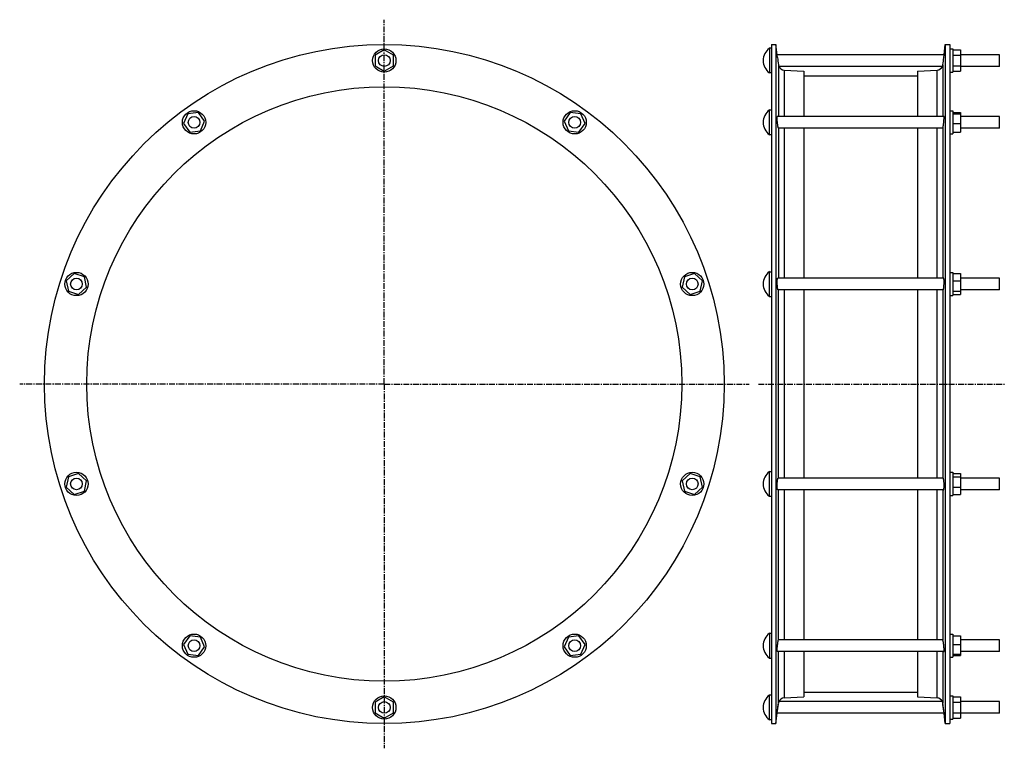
# Model space of a CAD drawing. Header units: millimetres. Extents: x -718 to 296, y -260 to 491.
import ezdxf

# ---------------------------------------------------------------- set-up
doc = ezdxf.new("R2010")
doc.units = ezdxf.units.MM
doc.header["$LTSCALE"] = 16.335
doc.linetypes.add('CENTER', pattern=[0.6, 0.375, -0.075, 0.075, -0.075])
doc.layers.get('0').update_dxf_attribs({"linetype": 'CONTINUOUS'})
doc.layers.add('AXES', color=7, linetype='CONTINUOUS')
doc.layers.add('SURFS', color=7, linetype='CONTINUOUS')

msp = doc.modelspace()

# ---------------------------------------------------------------- linework, layer by layer
at = {"color": 7, "linetype": 'Continuous'}
for p, q in [((56.3, 465.9), (56.3, -234.3)), ((61, 465.9), (61, -234.3)), ((235.5, 465.9), (235.5, -234.3)), ((240.3, 465.9), (240.3, -234.3)), ((89.6, 438.2), (89.6, 391.6)), ((206.9, 438.2), (206.9, 391.6)), ((89.6, 379.6), (89.6, 224.9)), ((206.9, 379.6), (206.9, 224.9)), ((89.6, 212.9), (89.6, 18.8)), ((206.9, 212.9), (206.9, 18.8)), ((89.6, 6.8), (89.6, -148)), ((206.9, 6.8), (206.9, -148)), ((89.6, -160), (89.6, -206.6)), ((206.9, -160), (206.9, -206.6))]:
    msp.add_line(p, q, dxfattribs=at)
at = {"color": 9, "linetype": 'Continuous'}
for p, q in [((63.6, 445), (63.6, 391.6)), ((69.5, 439.4), (69.5, 391.6)), ((227, 391.6), (227, 439.4)), ((233, 445), (233, 391.6)), ((63.6, 379.7), (63.6, 224.9)), ((69.5, 379.6), (69.5, 224.9)), ((227, 224.9), (227, 379.6)), ((233, 379.7), (233, 224.9)), ((63.6, 18.8), (63.6, 212.9)), ((69.5, 212.9), (69.5, 18.8)), ((227, 18.8), (227, 212.9)), ((233, 212.9), (233, 18.8)), ((63.6, -148.1), (63.6, 6.8)), ((69.5, 6.8), (69.5, -148)), ((227, -148), (227, 6.8)), ((233, 6.8), (233, -148.1)), ((63.6, -213.4), (63.6, -160)), ((69.5, -160), (69.5, -207.8)), ((227, -207.8), (227, -160)), ((233, -160), (233, -213.4))]:
    msp.add_line(p, q, dxfattribs=at)
at = {"color": 7, "linetype": 'Continuous'}
for radius in [350.1, 306.5]:
    msp.add_circle((-342.4, 115.8), radius, dxfattribs=at)
at = {"layer": 'AXES', "color": 7, "linetype": 'CENTER'}
for p, q in [((-342.4, 115.8), (-342.4, 491.4)), ((-342.4, 115.8), (-718, 115.8)), ((-342.4, 115.8), (-342.4, -259.8)), ((-342.4, 115.8), (33.3, 115.8)), ((42.9, 115.8), (296.3, 115.8))]:
    msp.add_line(p, q, dxfattribs=at)
at = {"layer": 'SURFS', "color": 7, "linetype": 'Continuous'}
for p, q in [((-342.4, 460.3), (-351.9, 454.8)), ((-332.9, 454.8), (-342.4, 460.3)), ((54.3, 462.1), (54.3, 436.6)), ((56.3, 462.1), (54.3, 462.1)), ((56.3, 465.9), (61, 465.9)), ((62.3, 455.3), (61, 465.9)), ((234.2, 455.3), (235.5, 465.9)), ((235.5, 465.9), (240.3, 465.9)), ((240.3, 461.3), (243.3, 461.3)), ((243.3, 461.3), (243.3, 437.3)), ((243.3, 460.3), (251.3, 460.3)), ((251.3, 460.3), (251.3, 438.3)), ((-351.9, 454.8), (-351.9, 443.8)), ((-332.9, 443.8), (-332.9, 454.8)), ((62.7, 452.3), (62.3, 455.3)), ((234.2, 455.3), (62.3, 455.3)), ((233.9, 452.3), (234.2, 455.3)), ((243.3, 454.8), (251.3, 454.8)), ((291.3, 455.3), (251.3, 455.3)), ((291.3, 443.3), (291.3, 455.3)), ((-351.9, 443.8), (-342.4, 438.3)), ((-342.4, 438.3), (-332.9, 443.8)), ((56.3, 436.6), (54.3, 436.6)), ((232.5, 443.3), (64, 443.3)), ((69.5, 439.4), (89.6, 438.2)), ((206.9, 438.2), (227, 439.4)), ((240.3, 437.3), (243.3, 437.3)), ((243.3, 443.8), (251.3, 443.8)), ((243.3, 438.3), (251.3, 438.3)), ((291.3, 443.3), (251.3, 443.3)), ((89.6, 433.4), (206.9, 433.4)), ((-533.9, 395.6), (-544.8, 394.5)), ((-527.5, 386.8), (-533.9, 395.6)), ((-150.8, 395.6), (-157.2, 386.8)), ((-139.9, 394.5), (-150.8, 395.6)), ((54.3, 372.9), (54.3, 398.4)), ((54.3, 398.4), (56.3, 398.4)), ((240.3, 397.6), (243.3, 397.6)), ((243.3, 397.6), (243.3, 373.6)), ((243.3, 395.6), (251.3, 395.6)), ((251.3, 395.6), (251.3, 375.6)), ((-544.8, 394.5), (-549.3, 384.5)), ((-531.9, 376.7), (-527.5, 386.8)), ((-157.2, 386.8), (-152.8, 376.7)), ((-135.4, 384.5), (-139.9, 394.5)), ((234.1, 391.6), (62.4, 391.6)), ((243.3, 394.5), (251.3, 394.5)), ((291.3, 391.6), (251.3, 391.6)), ((291.3, 379.6), (291.3, 391.6)), ((-549.3, 384.5), (-542.9, 375.6)), ((-542.9, 375.6), (-531.9, 376.7)), ((-152.8, 376.7), (-141.9, 375.6)), ((-141.9, 375.6), (-135.4, 384.5)), ((63.6, 379.7), (63.7, 379.6)), ((232.9, 379.6), (63.7, 379.6)), ((232.9, 379.6), (233, 379.7)), ((243.3, 384.5), (251.3, 384.5)), ((243.3, 375.6), (251.3, 375.6)), ((291.3, 379.6), (251.3, 379.6)), ((54.3, 372.9), (56.3, 372.9)), ((240.3, 373.6), (243.3, 373.6)), ((-661.8, 229.6), (-670, 222.3)), ((-651.4, 226.2), (-661.8, 229.6)), ((-649.1, 215.5), (-651.4, 226.2)), ((-33.3, 226.2), (-35.6, 215.5)), ((-22.9, 229.6), (-33.3, 226.2)), ((-14.8, 222.3), (-22.9, 229.6)), ((54.3, 206.1), (54.3, 231.6)), ((54.3, 231.6), (56.3, 231.6)), ((233.7, 224.9), (62.8, 224.9)), ((240.3, 230.9), (243.3, 230.9)), ((243.3, 230.9), (243.3, 206.9)), ((243.3, 229.6), (251.3, 229.6)), ((251.3, 229.6), (251.3, 208.1)), ((291.3, 224.9), (251.3, 224.9)), ((291.3, 212.9), (291.3, 224.9)), ((-670, 222.3), (-667.7, 211.5)), ((-657.3, 208.1), (-649.1, 215.5)), ((-35.6, 215.5), (-27.5, 208.1)), ((-17, 211.5), (-14.8, 222.3)), ((243.3, 222.3), (251.3, 222.3)), ((-667.7, 211.5), (-657.3, 208.1)), ((-27.5, 208.1), (-17, 211.5)), ((54.3, 206.1), (56.3, 206.1)), ((233.3, 212.9), (63.3, 212.9)), ((240.3, 206.9), (243.3, 206.9)), ((243.3, 211.5), (251.3, 211.5)), ((243.3, 208.1), (251.3, 208.1)), ((291.3, 212.9), (251.3, 212.9)), ((-657.3, 23.5), (-667.7, 20.1)), ((-649.1, 16.1), (-657.3, 23.5)), ((-27.5, 23.5), (-35.6, 16.1)), ((-17, 20.1), (-27.5, 23.5)), ((54.3, 0), (54.3, 25.5)), ((54.3, 25.5), (56.3, 25.5)), ((240.3, 24.8), (243.3, 24.8)), ((243.3, 24.8), (243.3, 0.8)), ((243.3, 23.5), (251.3, 23.5)), ((251.3, 23.5), (251.3, 2)), ((-667.7, 20.1), (-670, 9.4)), ((-651.4, 5.4), (-649.1, 16.1)), ((-35.6, 16.1), (-33.3, 5.4)), ((-14.8, 9.4), (-17, 20.1)), ((233.3, 18.8), (63.3, 18.8)), ((243.3, 20.1), (251.3, 20.1)), ((291.3, 18.8), (251.3, 18.8)), ((291.3, 6.8), (291.3, 18.8)), ((-670, 9.4), (-661.8, 2)), ((-661.8, 2), (-651.4, 5.4)), ((-33.3, 5.4), (-22.9, 2)), ((-22.9, 2), (-14.8, 9.4)), ((54.3, 0), (56.3, 0)), ((233.7, 6.8), (62.8, 6.8)), ((240.3, 0.8), (243.3, 0.8)), ((243.3, 9.4), (251.3, 9.4)), ((243.3, 2), (251.3, 2)), ((291.3, 6.8), (251.3, 6.8)), ((54.3, -141.2), (56.3, -141.2)), ((54.3, -141.2), (54.3, -166.7)), ((240.3, -142), (243.3, -142)), ((243.3, -142), (243.3, -166)), ((-542.9, -144), (-549.3, -152.8)), ((-531.9, -145.1), (-542.9, -144)), ((-527.5, -155.1), (-531.9, -145.1)), ((-152.8, -145.1), (-157.2, -155.1)), ((-141.9, -144), (-152.8, -145.1)), ((-135.4, -152.8), (-141.9, -144)), ((63.7, -148), (63.6, -148.1)), ((232.9, -148), (63.7, -148)), ((233, -148.1), (232.9, -148)), ((243.3, -144), (251.3, -144)), ((251.3, -144), (251.3, -164)), ((291.3, -148), (251.3, -148)), ((291.3, -160), (291.3, -148)), ((-549.3, -152.8), (-544.8, -162.9)), ((-533.9, -164), (-527.5, -155.1)), ((-157.2, -155.1), (-150.8, -164)), ((-139.9, -162.9), (-135.4, -152.8)), ((234.1, -160), (62.4, -160)), ((243.3, -152.8), (251.3, -152.8)), ((291.3, -160), (251.3, -160)), ((-544.8, -162.9), (-533.9, -164)), ((-150.8, -164), (-139.9, -162.9)), ((54.3, -166.7), (56.3, -166.7)), ((240.3, -166), (243.3, -166)), ((243.3, -162.9), (251.3, -162.9)), ((243.3, -164), (251.3, -164)), ((89.6, -201.8), (206.9, -201.8)), ((-342.4, -206.7), (-351.9, -212.2)), ((-351.9, -212.2), (-351.9, -223.2)), ((-332.9, -212.2), (-342.4, -206.7)), ((-332.9, -223.2), (-332.9, -212.2)), ((56.3, -204.9), (54.3, -204.9)), ((54.3, -230.4), (54.3, -204.9)), ((232.5, -211.7), (64, -211.7)), ((69.5, -207.8), (89.6, -206.6)), ((206.9, -206.6), (227, -207.8)), ((240.3, -205.7), (243.3, -205.7)), ((243.3, -205.7), (243.3, -229.7)), ((243.3, -206.7), (251.3, -206.7)), ((243.3, -212.2), (251.3, -212.2)), ((251.3, -206.7), (251.3, -228.7)), ((291.3, -211.7), (251.3, -211.7)), ((291.3, -223.7), (291.3, -211.7)), ((62.3, -223.7), (63.4, -214.7)), ((62.4, -223.1), (62.9, -218.7)), ((62.9, -218.7), (63.5, -214.2)), ((63.4, -214.7), (63.6, -213.4)), ((233.9, -220.9), (233, -213.4)), ((234.2, -223.7), (233.1, -214.7)), ((-351.9, -223.2), (-342.4, -228.7)), ((-342.4, -228.7), (-332.9, -223.2)), ((56.3, -230.4), (54.3, -230.4)), ((61, -234.3), (62.3, -223.7)), ((234.2, -223.7), (62.3, -223.7)), ((235.5, -234.3), (234.2, -223.7)), ((240.3, -229.7), (243.3, -229.7)), ((243.3, -223.2), (251.3, -223.2)), ((243.3, -228.7), (251.3, -228.7)), ((291.3, -223.7), (251.3, -223.7)), ((56.3, -234.3), (61, -234.3)), ((235.5, -234.3), (240.3, -234.3))]:
    msp.add_line(p, q, dxfattribs=at)
for centre, radius in [((-342.4, 449.3), 12), ((-342.4, 449.3), 6), ((-538.4, 385.6), 12), ((-146.3, 385.6), 12), ((-538.4, 385.6), 6), ((-146.3, 385.6), 6), ((-659.5, 218.9), 12), ((-659.5, 218.9), 6), ((-25.2, 218.9), 12), ((-25.2, 218.9), 6), ((-659.5, 12.8), 12), ((-25.2, 12.8), 12), ((-659.5, 12.8), 6), ((-25.2, 12.8), 6), ((-538.4, -154), 12), ((-146.3, -154), 12), ((-538.4, -154), 6), ((-146.3, -154), 6), ((-342.4, -217.7), 12), ((-342.4, -217.7), 6)]:
    msp.add_circle(centre, radius, dxfattribs=at)
for centre, radius, start, end in [((63.9, 449.3), 16, 127.1673, 232.8327), ((2812.8, 783.8), 2770.1, 186.8728, 187.0252), ((-2516.3, 783.8), 2770.1, 352.9748, 353.1272), ((69.9, 445.8), 6.36, 202.9438, 266.4405), ((226.6, 445.8), 6.36, 273.5595, 337.0562), ((63.9, 385.6), 16, 127.1673, 232.8327), ((63.9, 218.9), 16, 127.1673, 232.8327), ((63.9, 12.8), 16, 127.1673, 232.8327), ((63.9, -154), 16, 127.1673, 232.8327), ((63.9, -217.7), 16, 127.1673, 232.8327), ((69.9, -214.2), 6.36, 93.5595, 157.0562), ((226.6, -214.2), 6.36, 22.9438, 86.4405)]:
    msp.add_arc(centre, radius, start, end, dxfattribs=at)
for points, knots in [([(63.6, 445), (63.6, 444.9), (63.6, 444.6), (63.7, 444.3), (63.8, 444), (63.8, 443.9), (63.8, 443.8), (63.9, 443.7), (63.9, 443.6), (63.9, 443.5), (64, 443.4), (64, 443.4), (64, 443.4), (64, 443.3), (64, 443.3), (64, 443.3), (64, 443.3), (64, 443.3), (64, 443.3)], [0, 0, 0, 0, 0.219508, 0.415696, 0.58684, 0.662484, 0.731171, 0.792636, 0.846616, 0.892844, 0.931067, 0.96107, 0.972921, 0.982642, 0.99022, 0.995647, 0.99891, 1, 1, 1, 1]), ([(232.5, 443.3), (232.5, 443.3), (232.5, 443.3), (232.5, 443.3), (232.5, 443.3), (232.5, 443.3), (232.5, 443.4), (232.5, 443.4), (232.6, 443.4), (232.6, 443.5), (232.6, 443.6), (232.6, 443.7), (232.7, 443.8), (232.7, 443.9), (232.8, 444), (232.8, 444.3), (232.9, 444.6), (232.9, 444.9), (233, 445)], [0, 0, 0, 0, 0.00109, 0.004353, 0.00978, 0.017358, 0.027079, 0.03893, 0.068933, 0.107156, 0.153384, 0.207364, 0.268829, 0.337516, 0.41316, 0.584304, 0.780492, 1, 1, 1, 1]), ([(62.7, 385), (62.6, 385.4), (62.5, 386.2), (62.4, 387.4), (62.4, 388.6), (62.3, 389.6), (62.3, 390.3), (62.3, 390.8), (62.3, 391), (62.3, 391.2), (62.3, 391.3), (62.4, 391.4), (62.4, 391.5), (62.4, 391.5), (62.4, 391.6), (62.4, 391.6), (62.4, 391.6)], [0, 0, 0, 0, 0.188374, 0.37268, 0.544897, 0.697442, 0.823583, 0.874984, 0.91785, 0.935948, 0.951771, 0.96529, 0.976499, 0.98542, 0.992128, 1, 1, 1, 1]), ([(233.9, 385), (233.9, 385.4), (234, 386.2), (234.1, 387.4), (234.1, 388.6), (234.2, 389.6), (234.2, 390.3), (234.2, 390.8), (234.2, 391), (234.2, 391.2), (234.2, 391.3), (234.2, 391.4), (234.2, 391.5), (234.1, 391.5), (234.1, 391.6), (234.1, 391.6), (234.1, 391.6)], [0, 0, 0, 0, 0.188374, 0.37268, 0.544897, 0.697442, 0.823583, 0.874984, 0.91785, 0.935948, 0.951771, 0.96529, 0.976499, 0.98542, 0.992128, 1, 1, 1, 1]), ([(63.6, 379.7), (63.5, 379.7), (63.5, 379.8), (63.5, 379.9), (63.4, 380.1), (63.3, 380.4), (63.2, 380.8), (63.1, 381.5), (63, 382.3), (62.9, 383.1), (62.8, 384), (62.7, 384.7), (62.7, 385)], [0, 0, 0, 0, 0.018567, 0.044242, 0.076995, 0.116673, 0.215785, 0.339024, 0.483121, 0.644241, 0.81808, 1, 1, 1, 1]), ([(233, 379.7), (233, 379.7), (233, 379.8), (233.1, 379.9), (233.1, 380.1), (233.2, 380.4), (233.3, 380.8), (233.4, 381.5), (233.5, 382.3), (233.6, 383.1), (233.7, 384), (233.8, 384.7), (233.9, 385)], [0, 0, 0, 0, 0.018567, 0.044242, 0.076995, 0.116673, 0.215785, 0.339024, 0.483121, 0.644241, 0.81808, 1, 1, 1, 1]), ([(62.7, 214.9), (62.6, 215.3), (62.5, 216.4), (62.4, 218), (62.3, 219.6), (62.3, 221), (62.3, 222.1), (62.4, 222.7), (62.4, 223.4), (62.5, 223.8), (62.5, 224.1), (62.5, 224.3), (62.6, 224.5), (62.6, 224.6), (62.7, 224.7), (62.7, 224.8), (62.8, 224.9), (62.8, 224.9), (62.8, 224.9)], [0, 0, 0, 0, 0.141945, 0.304695, 0.47508, 0.639066, 0.714376, 0.783128, 0.843935, 0.895612, 0.917726, 0.937227, 0.954053, 0.968167, 0.979584, 0.988407, 0.994943, 1, 1, 1, 1]), ([(233.9, 214.9), (233.9, 215.3), (234, 216.4), (234.1, 218), (234.2, 219.6), (234.2, 221), (234.2, 222.1), (234.2, 222.7), (234.1, 223.4), (234.1, 223.8), (234, 224.1), (234, 224.3), (233.9, 224.5), (233.9, 224.6), (233.9, 224.7), (233.8, 224.8), (233.8, 224.9), (233.7, 224.9), (233.7, 224.9)], [0, 0, 0, 0, 0.141945, 0.304695, 0.47508, 0.639066, 0.714376, 0.783128, 0.843935, 0.895612, 0.917726, 0.937227, 0.954053, 0.968167, 0.979584, 0.988407, 0.994943, 1, 1, 1, 1]), ([(63.3, 212.9), (63.2, 212.9), (63.2, 212.9), (63.2, 212.9), (63.1, 212.9), (63.1, 213), (63, 213.2), (62.9, 213.4), (62.9, 213.7), (62.8, 214), (62.7, 214.4), (62.7, 214.7), (62.7, 214.9)], [0, 0, 0, 0, 0.017801, 0.038895, 0.065161, 0.097554, 0.182225, 0.294253, 0.433306, 0.598325, 0.787861, 1, 1, 1, 1]), ([(233.3, 212.9), (233.3, 212.9), (233.3, 212.9), (233.3, 212.9), (233.4, 212.9), (233.4, 213), (233.5, 213.2), (233.6, 213.4), (233.6, 213.7), (233.7, 214), (233.8, 214.4), (233.8, 214.7), (233.9, 214.9)], [0, 0, 0, 0, 0.017801, 0.038895, 0.065161, 0.097554, 0.182225, 0.294253, 0.433306, 0.598325, 0.787861, 1, 1, 1, 1]), ([(62.7, 6.9), (62.6, 6.9), (62.6, 7), (62.6, 7.2), (62.5, 7.5), (62.4, 7.9), (62.4, 8.5), (62.3, 9.3), (62.3, 10.2), (62.3, 11.2), (62.3, 12.3), (62.4, 13.4), (62.4, 14.5), (62.5, 15.5), (62.6, 16.4), (62.7, 17.1), (62.8, 17.6), (62.9, 17.9), (62.9, 18.1), (63, 18.3), (63.1, 18.5), (63.1, 18.6), (63.2, 18.7), (63.2, 18.7), (63.2, 18.8), (63.3, 18.8)], [0, 0, 0, 0, 0.012387, 0.028464, 0.04822, 0.071564, 0.128365, 0.197183, 0.275808, 0.361635, 0.451782, 0.54321, 0.632847, 0.717713, 0.795031, 0.862323, 0.891541, 0.917507, 0.940039, 0.958997, 0.9743, 0.985966, 0.990502, 0.994256, 1, 1, 1, 1]), ([(233.9, 6.9), (233.9, 6.9), (233.9, 7), (234, 7.2), (234, 7.5), (234.1, 7.9), (234.1, 8.5), (234.2, 9.3), (234.2, 10.2), (234.2, 11.2), (234.2, 12.3), (234.2, 13.4), (234.1, 14.5), (234, 15.5), (233.9, 16.4), (233.8, 17.1), (233.7, 17.6), (233.7, 17.9), (233.6, 18.1), (233.5, 18.3), (233.5, 18.5), (233.4, 18.6), (233.4, 18.7), (233.3, 18.7), (233.3, 18.8), (233.3, 18.8)], [0, 0, 0, 0, 0.012387, 0.028464, 0.04822, 0.071564, 0.128365, 0.197183, 0.275808, 0.361635, 0.451782, 0.54321, 0.632847, 0.717713, 0.795031, 0.862323, 0.891541, 0.917507, 0.940039, 0.958997, 0.9743, 0.985966, 0.990502, 0.994256, 1, 1, 1, 1]), ([(62.8, 6.8), (62.8, 6.8), (62.8, 6.8), (62.7, 6.8), (62.7, 6.9), (62.7, 6.9)], [0, 0, 0, 0, 0.184689, 0.525574, 1, 1, 1, 1]), ([(233.7, 6.8), (233.7, 6.8), (233.8, 6.8), (233.8, 6.8), (233.8, 6.9), (233.9, 6.9)], [0, 0, 0, 0, 0.184689, 0.525574, 1, 1, 1, 1]), ([(62.4, -160), (62.4, -160), (62.4, -160), (62.4, -160), (62.4, -159.9), (62.4, -159.9), (62.4, -159.9), (62.4, -159.8), (62.3, -159.6), (62.3, -159.4), (62.3, -159.2), (62.3, -158.9), (62.3, -158.5), (62.3, -157.9), (62.4, -157.1), (62.4, -156.2), (62.5, -155.2), (62.6, -154.2), (62.7, -152.9), (62.9, -151.6), (63, -150.4), (63.2, -149.7), (63.3, -149), (63.4, -148.7), (63.4, -148.5)], [0, 0, 0, 0, 0.00158, 0.003577, 0.006268, 0.009768, 0.014124, 0.019354, 0.032456, 0.049053, 0.069058, 0.092341, 0.118743, 0.180127, 0.251433, 0.33057, 0.415225, 0.502939, 0.591187, 0.759311, 0.834463, 0.900811, 0.956504, 1, 1, 1, 1]), ([(63.4, -148.5), (63.4, -148.4), (63.5, -148.3), (63.5, -148.1), (63.5, -148.1), (63.6, -148.1)], [0, 0, 0, 0, 0.610392, 0.832842, 1, 1, 1, 1]), ([(233.1, -148.5), (233.1, -148.4), (233.1, -148.3), (233, -148.1), (233, -148.1), (233, -148.1)], [0, 0, 0, 0, 0.610392, 0.832842, 1, 1, 1, 1]), ([(234.1, -160), (234.1, -160), (234.1, -160), (234.1, -160), (234.1, -159.9), (234.1, -159.9), (234.2, -159.9), (234.2, -159.8), (234.2, -159.6), (234.2, -159.4), (234.2, -159.2), (234.2, -158.9), (234.2, -158.5), (234.2, -157.9), (234.2, -157.1), (234.1, -156.2), (234, -155.2), (233.9, -154.2), (233.8, -152.9), (233.7, -151.6), (233.5, -150.4), (233.4, -149.7), (233.2, -149), (233.2, -148.7), (233.1, -148.5)], [0, 0, 0, 0, 0.00158, 0.003577, 0.006268, 0.009768, 0.014124, 0.019354, 0.032456, 0.049053, 0.069058, 0.092341, 0.118743, 0.180127, 0.251433, 0.33057, 0.415225, 0.502939, 0.591187, 0.759311, 0.834463, 0.900811, 0.956504, 1, 1, 1, 1]), ([(64, -211.7), (64, -211.7), (64, -211.7), (64, -211.7), (64, -211.7), (64, -211.7), (64, -211.7), (64, -211.8), (64, -211.8), (63.9, -211.9), (63.9, -211.9), (63.9, -212), (63.8, -212.1), (63.8, -212.2), (63.8, -212.4), (63.7, -212.7), (63.6, -213), (63.6, -213.2), (63.6, -213.4)], [0, 0, 0, 0, 0.00109, 0.004353, 0.009779, 0.017358, 0.027079, 0.03893, 0.068933, 0.107156, 0.153384, 0.207364, 0.268829, 0.337516, 0.41316, 0.584304, 0.780492, 1, 1, 1, 1]), ([(233, -213.4), (232.9, -213.2), (232.9, -213), (232.8, -212.7), (232.8, -212.4), (232.7, -212.2), (232.7, -212.1), (232.6, -212), (232.6, -211.9), (232.6, -211.9), (232.6, -211.8), (232.5, -211.8), (232.5, -211.7), (232.5, -211.7), (232.5, -211.7), (232.5, -211.7), (232.5, -211.7), (232.5, -211.7), (232.5, -211.7)], [0, 0, 0, 0, 0.219508, 0.415696, 0.58684, 0.662484, 0.731171, 0.792636, 0.846616, 0.892844, 0.931067, 0.96107, 0.972921, 0.982642, 0.990221, 0.995647, 0.99891, 1, 1, 1, 1])]:
    msp.add_open_spline(points, degree=3, knots=knots, dxfattribs=at)

doc.saveas('drawing.dxf')
